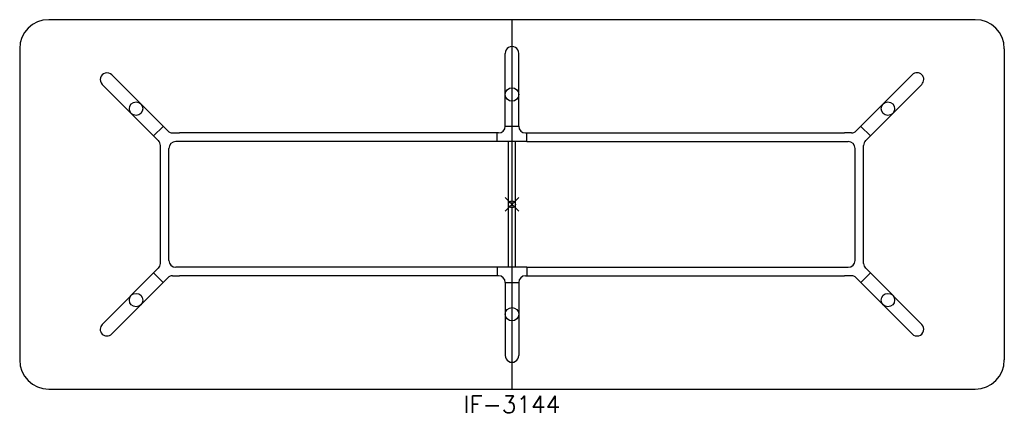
# Model space of a CAD drawing. Header units: inches. Extents: x -72 to 72, y -31 to 27.
import ezdxf
from ezdxf.enums import TextEntityAlignment as Align

# ---------------------------------------------------------------- set-up
doc = ezdxf.new("R2010")
doc.units = ezdxf.units.IN
doc.header["$MEASUREMENT"] = 0
doc.header["$PDMODE"] = 35
doc.layers.add('AFUTL-P', color=2, linetype='Continuous')
doc.layers.add('AFUTL-P-TN', color=2, linetype='Continuous')
doc.styles.get("Standard").update_dxf_attribs({"font": 'txt.shx'})

msp = doc.modelspace()

# ---------------------------------------------------------------- linework, layer by layer
at = {"layer": 'AFUTL-P'}
for p, q in [((67.75, 27), (-67.75, 27)), ((0, -27), (0, 27)), ((-72, 22.75), (-72, -22.75)), ((-0.98, 11.42), (-0.98, 22.07)), ((0.98, 11.42), (0.98, 22.07)), ((72, 22.75), (72, -22.75)), ((-58.54, 18.93), (-50.33, 10.73)), ((58.54, 18.93), (50.33, 10.73)), ((-51.73, 9.34), (-59.93, 17.54)), ((51.73, 9.34), (59.93, 17.54)), ((-52.41, 10.02), (-51.02, 11.41)), ((-49.63, 10.44), (-48.63, 10.44)), ((-1.97, 10.44), (-48.63, 10.44)), ((-2.17, 9.19), (-2.17, 10.44)), ((-0.98, 11.44), (0.98, 11.44)), ((1.97, 10.44), (48.63, 10.44)), ((2.17, 9.19), (2.17, 10.44)), ((49.63, 10.44), (48.63, 10.44)), ((52.41, 10.02), (51.02, 11.41)), ((-2.17, 9.19), (-49.18, 9.19)), ((2.17, 9.19), (-2.17, 9.19)), ((-0.5, -9.19), (-0.5, 9.19)), ((0.5, -9.19), (0.5, 9.19)), ((2.17, 9.19), (49.18, 9.19)), ((-51.43, -8.63), (-51.43, 8.63)), ((-50.18, -8.19), (-50.18, 8.19)), ((50.18, -8.19), (50.18, 8.19)), ((51.43, -8.63), (51.43, 8.63)), ((-51.73, -9.34), (-59.93, -17.54)), ((-52.41, -10.02), (-51.02, -11.41)), ((-2.17, -9.19), (-49.18, -9.19)), ((-2.17, -9.19), (-2.17, -10.44)), ((2.17, -9.19), (-2.17, -9.19)), ((2.17, -9.19), (2.17, -10.44)), ((2.17, -9.19), (49.18, -9.19)), ((52.41, -10.02), (51.02, -11.41)), ((51.73, -9.34), (59.93, -17.54)), ((-58.54, -18.93), (-50.33, -10.73)), ((-49.63, -10.44), (-48.63, -10.44)), ((-1.97, -10.44), (-48.63, -10.44)), ((-0.98, -11.42), (-0.98, -22.07)), ((-0.98, -11.44), (0.98, -11.44)), ((0.98, -11.42), (0.98, -22.07)), ((1.97, -10.44), (48.63, -10.44)), ((49.63, -10.44), (48.63, -10.44)), ((58.54, -18.93), (50.33, -10.73)), ((-67.75, -27), (67.75, -27))]:
    msp.add_line(p, q, dxfattribs=at)
for centre in [(0, 16.06), (-54.98, 13.99), (54.98, 13.99), (-54.98, -13.99), (54.98, -13.99), (0, -16.06)]:
    msp.add_circle(centre, 0.984, dxfattribs=at)
for centre, radius, start, end in [((-67.75, 22.75), 4.25, 90, 180), ((67.75, 22.75), 4.25, 360, 90), ((-49.63, 11.44), 1, 225, 270), ((-1.97, 11.42), 0.984, 270, 0), ((1.97, 11.42), 0.984, 180, 270), ((49.63, 11.44), 1, 270, 315), ((-52.43, 8.63), 1, 0, 45), ((-49.18, 8.19), 1, 90, 180), ((49.18, 8.19), 1, 0, 90), ((52.43, 8.63), 1, 135, 180), ((-52.43, -8.63), 1, 315, 0), ((-49.18, -8.19), 1, 180, 270), ((49.18, -8.19), 1, 270, 360), ((52.43, -8.63), 1, 180, 225), ((-49.63, -11.44), 1, 90, 135), ((-1.97, -11.42), 0.984, 0, 90), ((1.97, -11.42), 0.984, 90, 180), ((49.63, -11.44), 1, 45, 90), ((-67.75, -22.75), 4.25, 180, 270), ((67.75, -22.75), 4.25, 270, 0)]:
    msp.add_arc(centre, radius, start, end, dxfattribs=at)
for centre, major_axis, start_param, end_param in [((0, 22.07), (0, -1.01), 1.570796, 4.712389), ((-59.23, 18.24), (0.712, -0.712), 1.570796, 4.712389), ((59.23, 18.24), (0.712, 0.712), -1.570796, 1.570796), ((-59.23, -18.24), (-0.712, -0.712), -1.570796, 1.570796), ((59.23, -18.24), (-0.712, 0.712), 1.570796, 4.712389), ((0, -22.07), (0, -1.01), 4.712389, 7.853982)]:
    msp.add_ellipse(centre, major_axis=major_axis, ratio=0.978148, start_param=start_param, end_param=end_param, dxfattribs=at)
msp.add_point((0, 0), dxfattribs=at)

# ---------------------------------------------------------------- texts
at = {"layer": 'AFUTL-P-TN'}
msp.add_text('IF-3144', height=2.5, dxfattribs=at).set_placement((0, -30.5), align=Align.CENTER)

doc.saveas('drawing.dxf')
